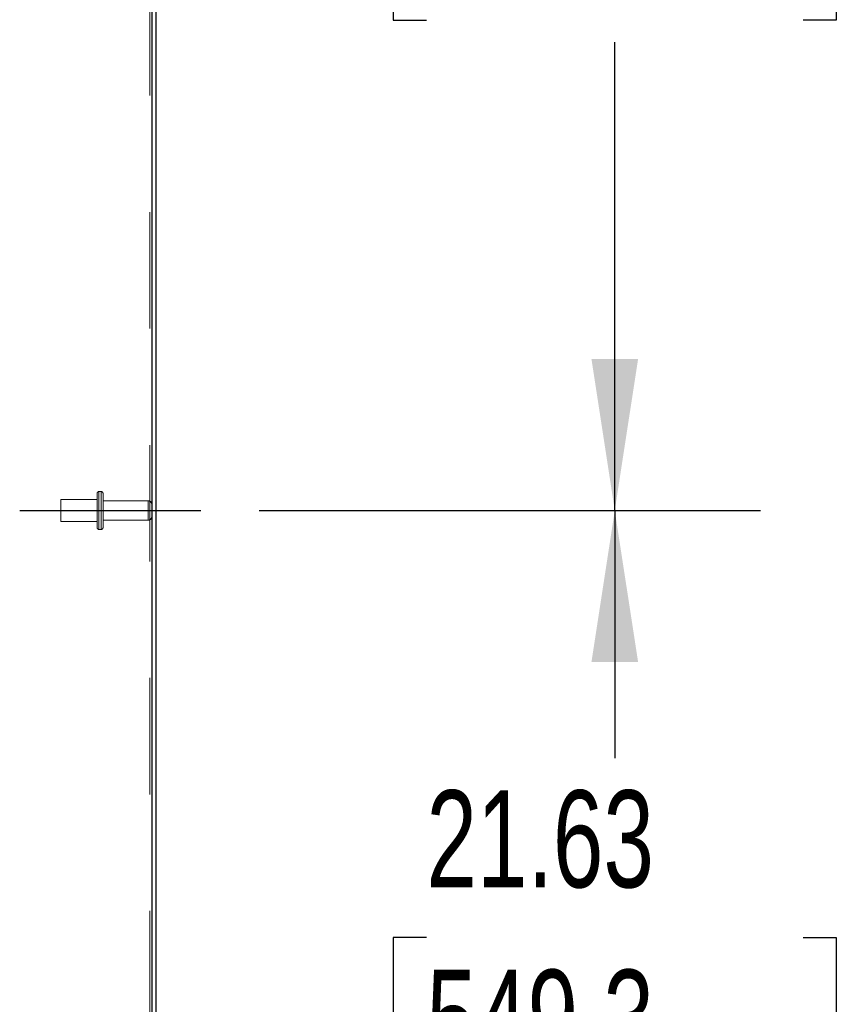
# Model space of a CAD drawing. Header units: inches. Extents: x 0.2 to 10.8, y 0.2 to 8.2.
# Tile 157 of 176: x 6.594 to 7.295, y 3.507 to 4.352. Entities that reach past the tile are written whole.
import ezdxf

# ---------------------------------------------------------------- set-up
doc = ezdxf.new("R2010")
doc.units = ezdxf.units.IN
doc.header["$MEASUREMENT"] = 0
doc.linetypes.add('CENTERX2', pattern=[0.8, 0.5, -0.1, 0.1, -0.1])
doc.linetypes.add('HIDDEN', pattern=[0.075, 0.05, -0.025])
doc.layers.add('CENTER', color=40, linetype='CENTERX2')
doc.layers.add('DIMENSIONS', color=140, linetype='Continuous')
doc.styles.add('SLDTEXTSTYLE0', font='TXT', dxfattribs={"width": 0.7})
doc.dimstyles.new('SLDDIMSTYLE0', dxfattribs={"dimtxt": 0.084961, "dimasz": 0.13, "dimexe": 0, "dimexo": 0.0625, "dimgap": 0.02124, "dimtad": 0, "dimtih": 1, "dimtoh": 1, "dimlfac": 20, "dimrnd": 1e-09, "dimzin": 12, "dimdsep": 46, "dimtxsty": 'SLDTEXTSTYLE0', "dimsah": 1, "dimcen": 0.09, "dimadec": 0, "dimazin": 3, "dimtfac": 1, "dimtofl": 0, "dimtmove": 0, "dimatfit": 3, "dimfxl": 0, "dimfrac": 2, "dimtolj": 1, "dimtzin": 12, "dimarcsym": 0})

# ---------------------------------------------------------------- blocks, each defined once
blk = doc.blocks.new('_D_16')
at = {"layer": 'DIMENSIONS'}
for p, q in [((6.79972, 3.93114), (7.22999, 3.93114)), ((7.10499, 3.93114), (7.10499, 3.71855)), ((6.94341, 3.5645), (6.91488, 3.5645)), ((6.91488, 3.5645), (6.91488, 3.42947)), ((7.26656, 3.5645), (7.29509, 3.5645)), ((7.29509, 3.5645), (7.29509, 3.42947)), ((6.91488, 3.42947), (6.94341, 3.42947)), ((7.29509, 3.42947), (7.26656, 3.42947)), ((7.10499, 2.84989), (7.10499, 3.41045)), ((6.79972, 2.84989), (7.22999, 2.84989))]:
    blk.add_line(p, q, dxfattribs=at)
for points in [[(7.10499, 3.93114), (7.08499, 3.80114), (7.12499, 3.80114)], [(7.10499, 2.84989), (7.12499, 2.97989), (7.08499, 2.97989)]]:
    blk.add_solid(points, dxfattribs=at)
at = {"layer": 'DIMENSIONS', "char_height": 0.083333, "attachment_point": 1, "style": 'SLDTEXTSTYLE0'}
for s, insert in [('21.63', (6.94341, 3.69094)), ('549.3', (6.94341, 3.53689))]:
    blk.add_mtext(s, dxfattribs=dict(at, insert=insert))
blk = doc.blocks.new('_D_17')
at = {"layer": 'DIMENSIONS'}
for p, q in [((6.79972, 5.01239), (7.22999, 5.01239)), ((7.10499, 5.01239), (7.10499, 4.6412)), ((6.94341, 4.48715), (6.91488, 4.48715)), ((6.91488, 4.48715), (6.91488, 4.35212)), ((7.26656, 4.48715), (7.29509, 4.48715)), ((7.29509, 4.48715), (7.29509, 4.35212)), ((6.91488, 4.35212), (6.94341, 4.35212)), ((7.29509, 4.35212), (7.26656, 4.35212)), ((7.10499, 3.93114), (7.10499, 4.3331)), ((6.79972, 3.93114), (7.22999, 3.93114))]:
    blk.add_line(p, q, dxfattribs=at)
for points in [[(7.10499, 5.01239), (7.08499, 4.88239), (7.12499, 4.88239)], [(7.10499, 3.93114), (7.12499, 4.06114), (7.08499, 4.06114)]]:
    blk.add_solid(points, dxfattribs=at)
at = {"layer": 'DIMENSIONS', "char_height": 0.083333, "attachment_point": 1, "style": 'SLDTEXTSTYLE0'}
for s, insert in [('21.63', (6.94341, 4.6136)), ('549.3', (6.94341, 4.45954))]:
    blk.add_mtext(s, dxfattribs=dict(at, insert=insert))

msp = doc.modelspace()

# ---------------------------------------------------------------- linework, layer by layer
at = {"color": 7, "linetype": 'HIDDEN', "lineweight": 18}
for p, q in [((6.7058636, 5.3873482), (6.7058636, 2.7504393)), ((6.7058636, 5.3873482), (6.7058636, 2.7504393)), ((6.6643136, 3.9473893), (6.6623136, 3.9473893)), ((6.6623136, 3.9473002), (6.6623136, 3.9149783)), ((6.6623136, 3.9473002), (6.6623136, 3.9149783)), ((6.6643136, 3.9473002), (6.6643136, 3.9149783)), ((6.6643136, 3.9473002), (6.6643136, 3.9149783)), ((6.6295636, 3.9405143), (6.6295636, 3.9311393)), ((6.6608136, 3.9405143), (6.6295636, 3.9405143)), ((6.6608136, 3.9458893), (6.6608136, 3.9311393)), ((6.6658136, 3.9458893), (6.6658136, 3.9311393)), ((6.7046636, 3.9394393), (6.6658136, 3.9394393)), ((6.7046636, 3.939416), (6.7046636, 3.9228625)), ((6.7046636, 3.939416), (6.7046636, 3.9228625)), ((6.6295636, 3.9311393), (6.6295636, 3.9217643)), ((6.6608136, 3.9311393), (6.6608136, 3.9163893)), ((6.6658136, 3.9311393), (6.6658136, 3.9163893)), ((6.6658136, 3.9228393), (6.7046636, 3.9228393)), ((6.6295636, 3.9217643), (6.6608136, 3.9217643)), ((6.6623136, 3.9148893), (6.6643136, 3.9148893))]:
    msp.add_line(p, q, dxfattribs=at)
at = {"color": 7, "linetype": 'Continuous', "lineweight": 25}
for p, q in [((6.7076636, 5.3881876), (6.7076636, 2.7504393)), ((6.7112636, 5.3887596), (6.7112636, 2.7504393))]:
    msp.add_line(p, q, dxfattribs=at)
at = {"color": 7, "linetype": 'HIDDEN', "lineweight": 18}
for centre, radius, start, end in [((6.6623136, 3.9458893), 0.0015, 90, 180), ((6.6643136, 3.9458893), 0.0015, 0, 90), ((6.7046636, 3.9364393), 0.003, 0, 90), ((6.7046636, 3.9258393), 0.003, 270, 0), ((6.6623136, 3.9163893), 0.0015, 180, 270), ((6.6643136, 3.9163893), 0.0015, 270, 0)]:
    msp.add_arc(centre, radius, start, end, dxfattribs=at)
at = {"layer": 'CENTER'}
msp.add_line((6.5943218, 3.9311393), (6.749721, 3.9311393), dxfattribs=at)

# ---------------------------------------------------------------- dimensions: what is measured, and where the dimension line sits
at = {"layer": 'DIMENSIONS'}
for base, p1, p2, picture, middle in [((7.1049868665, 5.0123892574), (6.749720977, 3.9311392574), (6.749720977, 5.0123892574), '_D_17', (7.1049868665, 4.4871534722)), ((7.1049868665, 3.9311392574), (6.749720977, 2.8498892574), (6.749720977, 3.9311392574), '_D_16', (7.1049868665, 3.5644972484))]:
    dim = msp.add_linear_dim(base=base, p1=p1, p2=p2, angle=90, dimstyle='SLDDIMSTYLE0', dxfattribs=at)
    dim.commit()
    dim.dimension.update_dxf_attribs({"geometry": picture, "text_midpoint": middle, "dimtype": 160})

doc.saveas('drawing.dxf')
